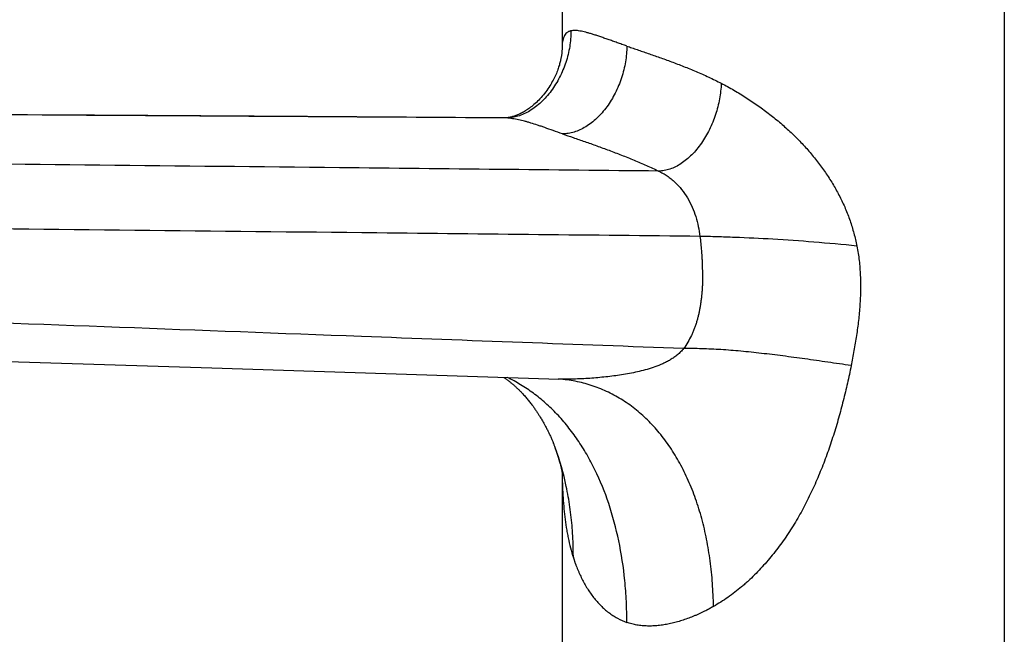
# Model space of a CAD drawing. Header units: millimetres. Extents: x -6 to 552, y -8 to 427.
# Tile 3 of 9: x 87 to 196, y 53 to 121. Entities that reach past the tile are written whole.
import ezdxf

# ---------------------------------------------------------------- set-up
doc = ezdxf.new("R2010")
doc.units = ezdxf.units.MM
doc.header["$LTSCALE"] = 30.734
doc.layers.get('0').update_dxf_attribs({"linetype": 'CONTINUOUS'})

msp = doc.modelspace()

# ---------------------------------------------------------------- linework, layer by layer
at = {"color": 7, "linetype": 'CONTINUOUS'}
for p, q in [((147.28, 136.98), (147.28, 117.58)), ((196.28, 136.98), (196.28, 0.61)), ((141.01, 109.88), (140.94, 109.88)), ((141.08, 109.88), (141.01, 109.88)), ((141.15, 109.89), (141.08, 109.88)), ((146.92, 80.94), (146.92, 80.94)), ((142.77, 79.46), (142.85, 79.38)), ((142.85, 79.38), (142.94, 79.29)), ((142.94, 79.29), (143.02, 79.2)), ((143.02, 79.2), (143.1, 79.11)), ((143.1, 79.11), (143.18, 79.02)), ((143.18, 79.02), (143.26, 78.93)), ((143.26, 78.93), (143.34, 78.83)), ((143.34, 78.83), (143.42, 78.74)), ((143.42, 78.74), (143.49, 78.65)), ((143.49, 78.65), (143.57, 78.56)), ((143.57, 78.56), (143.64, 78.46)), ((143.64, 78.46), (143.72, 78.37)), ((143.72, 78.37), (143.79, 78.28)), ((143.79, 78.28), (143.86, 78.19)), ((143.86, 78.19), (143.93, 78.1)), ((143.93, 78.1), (144, 78.01)), ((144.1, 77.87), (144.16, 77.79)), ((144.16, 77.79), (144.22, 77.7)), ((144.22, 77.7), (144.28, 77.62)), ((144.28, 77.62), (144.33, 77.54)), ((144.33, 77.54), (144.38, 77.46)), ((144.38, 77.46), (144.44, 77.39)), ((144.44, 77.39), (144.49, 77.31)), ((144.49, 77.31), (144.53, 77.24)), ((144.53, 77.24), (144.58, 77.17)), ((144.58, 77.17), (144.63, 77.09)), ((144.63, 77.09), (144.68, 77.02)), ((144.68, 77.02), (144.72, 76.95)), ((144.72, 76.95), (144.77, 76.88)), ((144.77, 76.88), (144.81, 76.81)), ((144.81, 76.81), (144.87, 76.71)), ((144.87, 76.71), (144.93, 76.61)), ((144.93, 76.61), (144.99, 76.52)), ((144.99, 76.52), (145.04, 76.42)), ((145.04, 76.42), (145.1, 76.33)), ((145.1, 76.33), (145.15, 76.24)), ((145.15, 76.24), (145.2, 76.16)), ((145.2, 76.16), (145.25, 76.07)), ((145.25, 76.07), (145.29, 75.99)), ((145.29, 75.99), (145.34, 75.91)), ((145.34, 75.91), (145.38, 75.83)), ((145.38, 75.83), (145.42, 75.75)), ((145.42, 75.75), (145.46, 75.68)), ((145.46, 75.68), (145.51, 75.58)), ((145.51, 75.58), (145.56, 75.49)), ((145.56, 75.49), (145.61, 75.4)), ((145.61, 75.4), (145.65, 75.31)), ((145.65, 75.31), (145.69, 75.22)), ((145.69, 75.22), (145.74, 75.14)), ((145.74, 75.14), (145.78, 75.06)), ((145.78, 75.06), (145.81, 74.97)), ((145.81, 74.97), (145.85, 74.89)), ((145.85, 74.89), (145.89, 74.82)), ((145.89, 74.82), (145.94, 74.72)), ((145.94, 74.72), (145.98, 74.62)), ((145.98, 74.62), (146.02, 74.53)), ((146.02, 74.53), (146.06, 74.44)), ((146.06, 74.44), (146.1, 74.35)), ((146.1, 74.35), (146.14, 74.26)), ((146.14, 74.26), (146.17, 74.18)), ((146.17, 74.18), (146.21, 74.1)), ((146.21, 74.1), (146.25, 74.01)), ((146.25, 74.01), (146.28, 73.93)), ((146.28, 73.93), (146.31, 73.84)), ((146.31, 73.84), (146.35, 73.75)), ((146.35, 73.75), (146.38, 73.67)), ((146.38, 73.67), (146.42, 73.58)), ((146.42, 73.58), (146.45, 73.49)), ((146.45, 73.49), (146.48, 73.41)), ((146.48, 73.41), (146.51, 73.33)), ((146.52, 73.31), (146.51, 73.33)), ((147.28, 70.62), (147.28, 0.61))]:
    msp.add_line(p, q, dxfattribs=at)
at = {"color": 9, "linetype": 'CONTINUOUS'}
for p, q in [((141.09, 109.87), (140.94, 109.87)), ((146.92, 80.93), (146.92, 80.94))]:
    msp.add_line(p, q, dxfattribs=at)
at = {"color": 7, "linetype": 'CONTINUOUS'}
for points in [[(147.28, 117.58), (147.28, 117.54), (147.28, 117.5), (147.28, 117.45), (147.28, 117.4), (147.27, 117.35), (147.27, 117.3), (147.27, 117.24), (147.26, 117.18), (147.26, 117.13), (147.25, 117.06), (147.24, 117), (147.24, 116.94), (147.23, 116.87), (147.22, 116.8), (147.21, 116.72), (147.19, 116.64), (147.18, 116.56), (147.16, 116.48), (147.14, 116.38), (147.12, 116.29), (147.1, 116.19), (147.07, 116.08), (147.05, 115.97), (147.01, 115.85), (146.98, 115.73), (146.94, 115.61), (146.9, 115.48), (146.86, 115.35), (146.81, 115.22), (146.76, 115.08), (146.7, 114.94), (146.65, 114.8), (146.58, 114.65), (146.52, 114.51), (146.44, 114.36), (146.37, 114.2), (146.29, 114.05), (146.2, 113.89), (146.12, 113.73), (146.02, 113.57), (145.92, 113.41), (145.82, 113.25), (145.71, 113.09), (145.59, 112.92), (145.47, 112.76), (145.35, 112.59), (145.22, 112.43), (145.09, 112.28), (144.96, 112.13), (144.82, 111.98), (144.69, 111.84), (144.56, 111.71), (144.43, 111.59), (144.3, 111.47), (144.17, 111.36), (144.04, 111.25), (143.92, 111.15), (143.8, 111.05), (143.67, 110.96), (143.56, 110.88), (143.44, 110.79), (143.32, 110.72), (143.21, 110.65), (143.1, 110.58), (142.99, 110.52), (142.89, 110.46), (142.78, 110.4), (142.67, 110.35), (142.57, 110.3), (142.46, 110.25), (142.36, 110.21), (142.26, 110.16), (142.16, 110.13), (142.07, 110.09), (141.98, 110.06), (141.89, 110.03), (141.8, 110.01), (141.71, 109.98), (141.63, 109.96), (141.54, 109.94), (141.46, 109.93), (141.38, 109.91), (141.31, 109.9), (141.23, 109.89), (141.15, 109.89)], [(140.94, 109.88), (119.06, 110.01), (95.48, 110.16), (71.89, 110.3), (48.28, 110.45), (24.66, 110.59)], [(25.63, 84.83), (36.8, 84.47), (60.74, 83.7), (84.64, 82.93), (108.49, 82.17), (132.3, 81.41), (146.92, 80.94)], [(140.81, 81.13), (140.84, 81.11), (140.9, 81.07), (140.95, 81.04), (141, 81), (141.05, 80.96), (141.11, 80.93), (141.16, 80.89), (141.21, 80.85), (141.26, 80.81), (141.31, 80.77), (141.36, 80.74), (141.41, 80.7), (141.46, 80.66), (141.51, 80.62), (141.56, 80.58), (141.61, 80.54), (141.66, 80.5), (141.71, 80.46), (141.76, 80.41), (141.81, 80.37), (141.86, 80.33), (141.91, 80.29), (141.96, 80.25), (142, 80.21), (142.05, 80.16), (142.1, 80.12), (142.15, 80.08), (142.19, 80.03), (142.24, 79.99), (142.28, 79.95), (142.33, 79.9), (142.38, 79.86), (142.42, 79.82), (142.47, 79.77), (142.51, 79.73), (142.55, 79.69), (142.6, 79.64), (142.64, 79.6), (142.68, 79.55), (142.73, 79.51), (142.77, 79.46)], [(144, 78.01), (144.06, 77.92), (144.1, 77.87)], [(146.52, 73.31), (146.57, 73.18), (146.63, 73.01), (146.68, 72.85), (146.74, 72.69), (146.79, 72.54), (146.83, 72.39), (146.88, 72.25), (146.92, 72.11), (146.96, 71.98), (147, 71.85), (147.03, 71.73), (147.06, 71.61), (147.09, 71.5), (147.11, 71.4), (147.14, 71.3), (147.16, 71.21), (147.18, 71.13), (147.19, 71.05), (147.21, 70.97), (147.23, 70.9), (147.24, 70.83), (147.25, 70.77), (147.26, 70.71), (147.27, 70.65), (147.28, 70.6), (147.29, 70.56), (147.3, 70.51), (147.3, 70.48), (147.31, 70.45), (147.31, 70.42), (147.31, 70.39), (147.32, 70.37), (147.32, 70.36), (147.32, 70.35), (147.32, 70.34)]]:
    msp.add_lwpolyline(points, dxfattribs=at)
at = {"color": 9, "linetype": 'CONTINUOUS'}
for centre, radius, start, end in [((140.93, 108.37), 1.5, 84.1946, 89.6871), ((145.82, 65.57), 15.41, 85.9188, 86.3291)]:
    msp.add_arc(centre, radius, start, end, dxfattribs=at)
for points, knots in [([(148.26, 119.51), (148.27, 118.93), (148.19, 118.04), (147.96, 116.89), (147.71, 116.02), (147.39, 115.18), (147.02, 114.37), (146.58, 113.59), (146.09, 112.87), (145.55, 112.2), (144.97, 111.61), (144.36, 111.09), (143.73, 110.65), (143.07, 110.3), (142.41, 110.05), (141.75, 109.9), (141.3, 109.87), (141.09, 109.87)], [0, 0, 0, 0, 0.133278, 0.201333, 0.269855, 0.338464, 0.406783, 0.474419, 0.540957, 0.606019, 0.669275, 0.730429, 0.789215, 0.84548, 0.899227, 0.950598, 1, 1, 1, 1]), ([(148.26, 119.51), (148.22, 119.51), (148.13, 119.48), (148.01, 119.44), (147.9, 119.38), (147.77, 119.27), (147.62, 119.11), (147.49, 118.88), (147.39, 118.61), (147.32, 118.3), (147.29, 117.96), (147.28, 117.71), (147.28, 117.58)], [0, 0, 0, 0, 0.056849, 0.111356, 0.164509, 0.217198, 0.323877, 0.435891, 0.556837, 0.689901, 0.837201, 1, 1, 1, 1]), ([(154.46, 117.83), (154.27, 117.89), (153.92, 118.02), (153.39, 118.2), (152.88, 118.39), (152.39, 118.56), (151.92, 118.72), (151.48, 118.88), (151.05, 119.02), (150.71, 119.13), (150.45, 119.21), (150.2, 119.28), (149.91, 119.36), (149.58, 119.44), (149.27, 119.5), (148.98, 119.54), (148.72, 119.56), (148.48, 119.55), (148.33, 119.53), (148.26, 119.51)], [0, 0, 0, 0, 0.089387, 0.175844, 0.259222, 0.339321, 0.415982, 0.489087, 0.558441, 0.623845, 0.655046, 0.685246, 0.742569, 0.795682, 0.844506, 0.889145, 0.929725, 0.966511, 1, 1, 1, 1]), ([(154.46, 117.83), (154.46, 117.54), (154.43, 116.95), (154.32, 116.07), (154.13, 115.18), (153.88, 114.31), (153.56, 113.45), (153.18, 112.62), (152.75, 111.84), (152.26, 111.11), (151.72, 110.44), (151.15, 109.84), (150.55, 109.32), (149.92, 108.88), (149.28, 108.54), (148.63, 108.29), (147.98, 108.14), (147.55, 108.1), (147.33, 108.1)], [0, 0, 0, 0, 0.066259, 0.13401, 0.202886, 0.272391, 0.342007, 0.411239, 0.479589, 0.546567, 0.61174, 0.674772, 0.735381, 0.793362, 0.848638, 0.901311, 0.951614, 1, 1, 1, 1]), ([(154.46, 117.83), (154.64, 117.76), (155.02, 117.63), (155.6, 117.43), (156.2, 117.23), (156.81, 117.02), (157.44, 116.8), (158.08, 116.57), (158.73, 116.34), (159.4, 116.1), (160.07, 115.84), (160.75, 115.58), (161.44, 115.3), (162.13, 115.01), (162.83, 114.71), (163.77, 114.29), (164.46, 113.94), (164.92, 113.71)], [0, 0, 0, 0, 0.052982, 0.10752, 0.163566, 0.221089, 0.280034, 0.340322, 0.401904, 0.46472, 0.528667, 0.593647, 0.659584, 0.726391, 0.793945, 0.86214, 1, 1, 1, 1]), ([(164.92, 113.71), (164.91, 113.42), (164.86, 112.84), (164.73, 111.97), (164.54, 111.1), (164.29, 110.24), (163.98, 109.4), (163.61, 108.58), (163.2, 107.8), (162.73, 107.07), (162.22, 106.4), (161.68, 105.79), (161.1, 105.26), (160.5, 104.81), (159.88, 104.45), (159.25, 104.18), (158.62, 104.02), (158.19, 103.98), (157.98, 103.98)], [0, 0, 0, 0, 0.066358, 0.134211, 0.203147, 0.272678, 0.342309, 0.411567, 0.479975, 0.547041, 0.612324, 0.675454, 0.736122, 0.794081, 0.849244, 0.901727, 0.951815, 1, 1, 1, 1]), ([(164.92, 113.71), (165.39, 113.47), (166.1, 113.08), (167.01, 112.54), (167.69, 112.11), (168.36, 111.67), (169.23, 111.06), (170.29, 110.28), (171.51, 109.29), (172.66, 108.26), (173.75, 107.18), (174.76, 106.05), (175.7, 104.89), (176.42, 103.88), (176.96, 103.06), (177.47, 102.23), (177.94, 101.38), (178.37, 100.51), (178.67, 99.84), (178.94, 99.17), (179.27, 98.26), (179.62, 97.09), (179.85, 96.15), (179.95, 95.67)], [0, 0, 0, 0, 0.065792, 0.098825, 0.131859, 0.164822, 0.197672, 0.262955, 0.327584, 0.391475, 0.454586, 0.516899, 0.578479, 0.639448, 0.669745, 0.699933, 0.760034, 0.789992, 0.819919, 0.849842, 0.879789, 0.939794, 1, 1, 1, 1]), ([(140.94, 109.87), (129.31, 109.94), (82.79, 110.23), (36.26, 110.51), (1.37, 110.72)], [0, 0, 0, 0, 0.249997, 1, 1, 1, 1]), ([(147.33, 108.1), (146.99, 108.23), (146.33, 108.46), (145.54, 108.74), (144.96, 108.94), (144.44, 109.11), (143.95, 109.27), (143.47, 109.41), (143.02, 109.53), (142.46, 109.67), (141.78, 109.79), (141.32, 109.85), (141.09, 109.87)], [0, 0, 0, 0, 0.170054, 0.31969, 0.387829, 0.452084, 0.571411, 0.62763, 0.682029, 0.787444, 0.892248, 1, 1, 1, 1]), ([(147.33, 108.1), (147.73, 107.97), (148.54, 107.69), (149.81, 107.25), (151.13, 106.78), (152.26, 106.37), (153.18, 106.02), (154.1, 105.67), (155.26, 105.2), (156.4, 104.71), (157.31, 104.3), (157.76, 104.09), (157.98, 103.98)], [0, 0, 0, 0, 0.109146, 0.227111, 0.350905, 0.47832, 0.542867, 0.607828, 0.738509, 0.869444, 0.934824, 1, 1, 1, 1]), ([(157.98, 103.98), (146.19, 104.1), (99.02, 104.6), (51.86, 105.09), (16.48, 105.45)], [0, 0, 0, 0, 0.249996, 1, 1, 1, 1]), ([(157.98, 103.98), (158.15, 103.9), (158.47, 103.73), (158.93, 103.45), (159.37, 103.12), (159.92, 102.64), (160.55, 101.95), (161.19, 101.02), (161.71, 100.01), (162.11, 98.94), (162.39, 97.85), (162.52, 97.11), (162.56, 96.75)], [0, 0, 0, 0, 0.060907, 0.121862, 0.182984, 0.244393, 0.36837, 0.494167, 0.621441, 0.749248, 0.876094, 1, 1, 1, 1]), ([(162.56, 96.75), (150.63, 96.87), (102.91, 97.38), (55.19, 97.89), (19.4, 98.26)], [0, 0, 0, 0, 0.249996, 1, 1, 1, 1]), ([(162.56, 96.75), (162.59, 96.48), (162.65, 95.95), (162.71, 95.29), (162.75, 94.76), (162.78, 94.36), (162.79, 93.96), (162.81, 93.56), (162.82, 93.17), (162.83, 92.77), (162.84, 92.38), (162.84, 91.99), (162.84, 91.6), (162.82, 91.2), (162.8, 90.81), (162.76, 90.41), (162.73, 90.09), (162.7, 89.82), (162.66, 89.56), (162.62, 89.23), (162.56, 88.84), (162.48, 88.45), (162.4, 88.06), (162.3, 87.67), (162.19, 87.28), (162.07, 86.89), (161.93, 86.51), (161.78, 86.13), (161.55, 85.62), (161.22, 85.01), (160.91, 84.54), (160.74, 84.32)], [0, 0, 0, 0, 0.062489, 0.124694, 0.155727, 0.186742, 0.21773, 0.248642, 0.279429, 0.310074, 0.340642, 0.371192, 0.401762, 0.432391, 0.46311, 0.493921, 0.52479, 0.540219, 0.555635, 0.586457, 0.617329, 0.648286, 0.679369, 0.710615, 0.742043, 0.773652, 0.805436, 0.837415, 0.869597, 0.934528, 1, 1, 1, 1]), ([(179.95, 95.67), (178.35, 95.84), (175.25, 96.12), (170.74, 96.44), (167.16, 96.61), (164.47, 96.7), (163.19, 96.73), (162.56, 96.75)], [0, 0, 0, 0, 0.276013, 0.536537, 0.778743, 0.892153, 1, 1, 1, 1]), ([(179.95, 95.67), (180, 95.4), (180.09, 94.87), (180.2, 94.06), (180.28, 93.25), (180.33, 92.42), (180.35, 91.6), (180.35, 90.77), (180.33, 89.94), (180.26, 88.82), (180.13, 87.43), (179.91, 85.76), (179.63, 84.09), (179.42, 82.98), (179.31, 82.43)], [0, 0, 0, 0, 0.060875, 0.122011, 0.183411, 0.245063, 0.306963, 0.369118, 0.431512, 0.494119, 0.61986, 0.746194, 0.872958, 1, 1, 1, 1]), ([(160.74, 84.32), (148.84, 84.76), (101.19, 86.55), (53.54, 88.34), (17.78, 89.7)], [0, 0, 0, 0, 0.249736, 1, 1, 1, 1]), ([(160.74, 84.32), (160.69, 84.26), (160.59, 84.13), (160.42, 83.95), (160.24, 83.78), (160, 83.57), (159.68, 83.33), (159.27, 83.07), (158.86, 82.84), (158.3, 82.57), (157.58, 82.29), (156.71, 82.01), (155.84, 81.78), (154.97, 81.6), (154.1, 81.44), (153.22, 81.31), (152.35, 81.2), (151.47, 81.11), (150.58, 81.03), (149.68, 80.97), (148.77, 80.94), (147.85, 80.92), (147.24, 80.93), (146.92, 80.94)], [0, 0, 0, 0, 0.016787, 0.033539, 0.050249, 0.066902, 0.099995, 0.132786, 0.16526, 0.197421, 0.260847, 0.323272, 0.384921, 0.446012, 0.506719, 0.567213, 0.627682, 0.688307, 0.749272, 0.810762, 0.872951, 0.935988, 1, 1, 1, 1]), ([(179.31, 82.43), (178.45, 82.56), (176.74, 82.81), (174.22, 83.17), (171.77, 83.5), (169.4, 83.79), (167.11, 84.03), (164.91, 84.21), (162.8, 84.31), (161.41, 84.33), (160.74, 84.32)], [0, 0, 0, 0, 0.14035, 0.276811, 0.409107, 0.536966, 0.660127, 0.778411, 0.89171, 1, 1, 1, 1]), ([(179.31, 82.43), (179.25, 82.1), (179.11, 81.45), (178.9, 80.48), (178.67, 79.51), (178.43, 78.54), (178.18, 77.57), (177.92, 76.61), (177.64, 75.65), (177.34, 74.69), (177.03, 73.74), (176.7, 72.8), (176.36, 71.86), (175.99, 70.92), (175.61, 70), (175.21, 69.08), (174.79, 68.17), (174.34, 67.28), (173.88, 66.39), (173.39, 65.52), (172.88, 64.67), (172.16, 63.55), (171.39, 62.47), (170.58, 61.43), (169.94, 60.67), (169.29, 59.94), (168.61, 59.23), (168.02, 58.67), (167.54, 58.24), (167.05, 57.82), (166.43, 57.32), (165.66, 56.75), (164.87, 56.23), (164.33, 55.91), (164.06, 55.75)], [0, 0, 0, 0, 0.031465, 0.062952, 0.094459, 0.125986, 0.157531, 0.189095, 0.220674, 0.252266, 0.283871, 0.315487, 0.34711, 0.378736, 0.410362, 0.441985, 0.473601, 0.505201, 0.536781, 0.568336, 0.599857, 0.631335, 0.694108, 0.725382, 0.756558, 0.787617, 0.818542, 0.849317, 0.864642, 0.879922, 0.910327, 0.940494, 0.970395, 1, 1, 1, 1]), ([(154.46, 53.97), (154.46, 54.75), (154.42, 56.3), (154.2, 59.34), (153.65, 62.98), (152.55, 67.1), (151.27, 70.28), (150.04, 72.6), (149.03, 74.21), (147.93, 75.7), (146.74, 77.06), (145.47, 78.29), (144.13, 79.38), (142.71, 80.34), (141.71, 80.88), (141.2, 81.12)], [0, 0, 0, 0, 0.073835, 0.146312, 0.286742, 0.420714, 0.547949, 0.609103, 0.668667, 0.72673, 0.783418, 0.838889, 0.893329, 0.946953, 1, 1, 1, 1]), ([(164.06, 55.75), (164.04, 56.61), (163.97, 58.29), (163.72, 60.77), (163.32, 63.17), (162.79, 65.47), (162.11, 67.65), (161.3, 69.7), (160.51, 71.31), (159.81, 72.52), (159.08, 73.66), (158.09, 74.98), (156.78, 76.42), (155.36, 77.67), (153.84, 78.74), (152.22, 79.61), (150.52, 80.27), (148.75, 80.73), (147.54, 80.89), (146.92, 80.93)], [0, 0, 0, 0, 0.076416, 0.150958, 0.223461, 0.293805, 0.361913, 0.427766, 0.491398, 0.522417, 0.552922, 0.612467, 0.670275, 0.726633, 0.781886, 0.836422, 0.890661, 0.94504, 1, 1, 1, 1]), ([(148.53, 61.17), (148.53, 61.71), (148.51, 62.79), (148.41, 64.66), (148.18, 66.75), (147.65, 69.75), (147.03, 71.93), (146.52, 73.31)], [0, 0, 0, 0, 0.132154, 0.262465, 0.454217, 0.641248, 1, 1, 1, 1]), ([(147.29, 70.58), (147.3, 69.75), (147.34, 68.51), (147.46, 66.87), (147.58, 65.67), (147.71, 64.68), (147.85, 63.91), (147.99, 63.16), (148.21, 62.24), (148.41, 61.52), (148.53, 61.17)], [0, 0, 0, 0, 0.261911, 0.390601, 0.517358, 0.641722, 0.702948, 0.763618, 0.883142, 1, 1, 1, 1]), ([(148.53, 61.17), (148.53, 61.15), (148.54, 61.13), (148.55, 61.09), (148.57, 61.05), (148.58, 61.01), (148.59, 60.97), (148.61, 60.92), (148.63, 60.86), (148.66, 60.78), (148.69, 60.68), (148.73, 60.58), (148.76, 60.48), (148.8, 60.38), (148.87, 60.2), (148.94, 60.01), (149.03, 59.81), (149.11, 59.62), (149.25, 59.28), (149.48, 58.81), (149.77, 58.26), (150.18, 57.56), (150.64, 56.9), (151.15, 56.28), (151.56, 55.85), (151.99, 55.45), (152.44, 55.07), (152.91, 54.74), (153.57, 54.34), (154.09, 54.1), (154.46, 53.97)], [0, 0, 0, 0, 0.00422, 0.008484, 0.012784, 0.016997, 0.021153, 0.02528, 0.033488, 0.041783, 0.050203, 0.067111, 0.075503, 0.083814, 0.100341, 0.133216, 0.149627, 0.16604, 0.19877, 0.263709, 0.327772, 0.391203, 0.516404, 0.578186, 0.63946, 0.700318, 0.760814, 0.820974, 0.880854, 1, 1, 1, 1]), ([(164.06, 55.75), (164.04, 55.75), (164.02, 55.74), (164, 55.72), (163.98, 55.71), (163.95, 55.69), (163.91, 55.67), (163.87, 55.65), (163.83, 55.63), (163.79, 55.61), (163.74, 55.58), (163.68, 55.55), (163.6, 55.51), (163.53, 55.46), (163.46, 55.42), (163.38, 55.38), (163.31, 55.34), (163.23, 55.3), (163.13, 55.25), (163, 55.19), (162.85, 55.12), (162.7, 55.04), (162.49, 54.95), (162.24, 54.83), (161.93, 54.7), (161.53, 54.53), (161.01, 54.34), (160.4, 54.14), (159.78, 53.97), (159.16, 53.82), (158.55, 53.71), (157.94, 53.63), (157.34, 53.58), (156.74, 53.57), (156.15, 53.61), (155.57, 53.68), (155.01, 53.8), (154.64, 53.91), (154.46, 53.97)], [0, 0, 0, 0, 0.004282, 0.006421, 0.008557, 0.012825, 0.0171, 0.02138, 0.025659, 0.029938, 0.034215, 0.04275, 0.051259, 0.059753, 0.068239, 0.076719, 0.085196, 0.093667, 0.102129, 0.119022, 0.135874, 0.152678, 0.169433, 0.202807, 0.235998, 0.269007, 0.334463, 0.39911, 0.462902, 0.525818, 0.587849, 0.64899, 0.709244, 0.768647, 0.827282, 0.88527, 0.942766, 1, 1, 1, 1])]:
    msp.add_open_spline(points, degree=3, knots=knots, dxfattribs=at)

doc.saveas('drawing.dxf')
